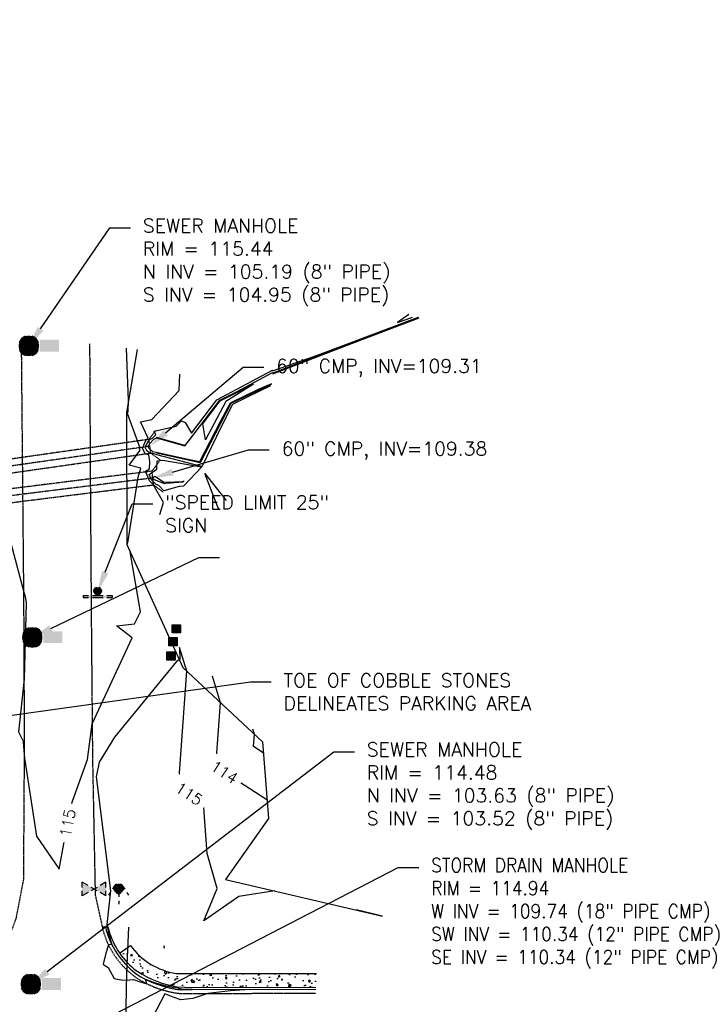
# Model space of a CAD drawing. Header units: feet. Extents: x 351431 to 355879, y 310968 to 329728.
# Tile 88 of 254: x 354181 to 354429, y 319057 to 319414. Entities that reach past the tile are written whole.
import ezdxf

# ---------------------------------------------------------------- set-up
doc = ezdxf.new("R2010")
doc.units = ezdxf.units.FT
doc.header["$MEASUREMENT"] = 0
doc.linetypes.add('D10', pattern=[0.15000000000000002, 0.1, -0.05])
doc.linetypes.add('D25', pattern=[0.375, 0.25, -0.125])
for name, color, linetype in [('EHYSC', 161, 'Continuous'), ('ELTCH-EG2', 253, 'Continuous'), ('ELTCN-EG2', 251, 'Continuous'), ('ELTT', 3, 'Continuous'), ('ELTW-CREEK', 6, 'Continuous'), ('ELTW-POND', 7, 'Continuous'), ('ELUDC', 153, 'D10'), ('ELUG', 153, 'EGASRT'), ('ELYCB-BACK', 5, 'Continuous'), ('ELYCB-FL', 2, 'Continuous'), ('ELYSP', 1, 'D25'), ('ELYSW-BACK', 2, 'Continuous'), ('ESFS', 153, 'Continuous'), ('ESIP', 41, 'Continuous'), ('ESMask', 155, 'Continuous'), ('ESUD-CMP', 13, 'D10'), ('ESUS', 5, 'Continuous'), ('ESUW', 5, 'Continuous'), ('ETFS', 6, 'Continuous'), ('ETIO', 3, 'Continuous'), ('ETTC', 252, 'Continuous'), ('ETUD', 4, 'Continuous'), ('ETUS', 2, 'Continuous')]:
    doc.layers.add(name, color=color, linetype=linetype)
doc.styles.add('ANNO-TOPO', font='simplex.shx')
doc.styles.add('L80', font='simplex', dxfattribs={"height": 4})
doc.styles.add('ROMANSM', font='romansm.shx')
doc.linetypes.add('EGASRT', pattern='A,0.15,-0.07,0.15,-0.04,["G",ROMANSM,S=0.08,R=0,X=-0.005,Y=-0.04],-0.12,0.15,-0.07,0.15,-0.04,[")",ROMANSM,S=0.08,R=0,X=-0.09,Y=-0.04],-0.075', length=1.015)

# ---------------------------------------------------------------- blocks, each defined once
blk = doc.blocks.new('ESUFHYDRANT')
at = {"layer": 'ESMask'}
h = blk.add_hatch(color=256, dxfattribs=at)
edge = h.paths.add_edge_path()
edge.add_arc((-1.387502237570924e-18, -3.281453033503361e-18), 0.03656808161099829, 0, 360)
for p, q in [((-0.03383331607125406, 0.01387556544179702), (-0.04510500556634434, -0.003917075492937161)), ((0.03383331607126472, 0.01387556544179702), (0.04510500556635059, -0.003917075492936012)), ((-0.06073797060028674, -0.02859409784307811), (-0.07200966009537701, -0.0463867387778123)), ((0.001053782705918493, -0.03655289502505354), (0.001053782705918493, -0.06028843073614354)), ((0.06073797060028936, -0.02859409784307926), (0.07200966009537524, -0.0463867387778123)), ((0.001053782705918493, -0.08950050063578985), (0.001053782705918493, -0.1132360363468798))]:
    blk.add_line(p, q)
for start, end in [(113.5027371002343, 198.7162647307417), (341.5234168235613, 67.39150888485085), (244.7963070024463, 295.4433745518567)]:
    blk.add_arc((0, 0), 0.03656808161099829, start, end)
blk = doc.blocks.new('ESUVALVE')
for p, q in [((-0.086614, 0.01237342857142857), (-0.086614, 0.04949371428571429)), ((-0.043307, 0.02474685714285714), (-0.086614, 0.04949371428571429)), ((0.0216535, -0.01237342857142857), (-0.0216535, 0.01237342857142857)), ((0.0216535, 0.01237342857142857), (-0.0216535, -0.01237342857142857)), ((0.086614, 0.04949371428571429), (0.043307, 0.02474685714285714)), ((0.086614, 0.01237342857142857), (0.086614, 0.04949371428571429)), ((-0.086614, -0.04949371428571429), (-0.086614, -0.01237342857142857)), ((-0.043307, -0.02474685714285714), (-0.086614, -0.04949371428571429)), ((0.086614, -0.04949371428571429), (0.043307, -0.02474685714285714)), ((0.086614, -0.04949371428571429), (0.086614, -0.01237342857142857))]:
    blk.add_line(p, q)
at = {"layer": 'ESMask'}
blk.add_solid([(-0.086614, -0.04949371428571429), (-0.086614, 0.04949371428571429), (0.086614, 0.04949371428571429), (0.086614, -0.04949371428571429)], dxfattribs=at)
blk = doc.blocks.new('ESUSMHOLE')
for radius, start, end in [(0.07381875, 110, 160), (0.0492125, 155.0000000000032, 204.9999999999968), (0.0492125, 65, 115), (0.07381875, 19.99999999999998, 70), (0.0492125, 335.0000000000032, 24.99999999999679), (0.07381875, 200, 250), (0.0492125, 245, 295), (0.07381875, 290, 340)]:
    blk.add_arc((0, 0), radius, start, end)
at = {"layer": 'ESMask', "const_width": 0.07375351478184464}
blk.add_lwpolyline([(-0.03687675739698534, 0, 1), (0.03687675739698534, 0, 1)], format="xyb", close=True, dxfattribs=at)
at = {"layer": 'ESMask'}
blk.add_solid([(0.07958347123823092, -0.04114463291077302), (0.07958347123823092, 0.04408342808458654), (0.2185937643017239, -0.04114463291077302), (0.2185937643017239, 0.04408342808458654)], dxfattribs=at)
blk = doc.blocks.new('ESIPUBSIGN')
at = {"layer": 'ESMask'}
h = blk.add_hatch(color=256, dxfattribs=at)
edge = h.paths.add_edge_path()
edge.add_arc((7.410875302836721e-19, 1.424213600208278e-18), 0.03, 90, 450)
for p, q in [((-0.02999454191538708, 0.1047244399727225), (-0.04468235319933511, 0.1047244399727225)), ((-0.04468235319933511, 0.1047244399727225), (-0.04468235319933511, 0.06603221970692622)), ((-0.02999454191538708, 0.1047244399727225), (-0.02999454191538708, 0.06603221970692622)), ((-0.04468235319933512, 0.03811998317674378), (-0.04468235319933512, -0.03926445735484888)), ((-0.02999454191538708, 0.03811998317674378), (-0.02999454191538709, -0.03926445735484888)), ((-0.04468235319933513, -0.06717669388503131), (-0.04468235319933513, -0.1058689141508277)), ((-0.02999454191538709, -0.06717669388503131), (-0.02999454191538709, -0.1058689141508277)), ((-0.02999454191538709, -0.1058689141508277), (-0.04468235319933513, -0.1058689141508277))]:
    blk.add_line(p, q)
for start, end in [(144.231421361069, 216.3563166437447), (17.97024380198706, 107.0494547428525), (253.5382832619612, 340.7882771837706)]:
    blk.add_arc((0, 0), 0.03, start, end)
blk.add_solid([(-0.04468235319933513, -0.1058689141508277), (-0.02999454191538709, -0.1058689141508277), (-0.04468235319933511, 0.1047244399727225), (-0.02999454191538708, 0.1047244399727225)], dxfattribs=at)
blk = doc.blocks.new('ESIPOST')
blk.add_lwpolyline([(0.02995642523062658, 0.02993567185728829), (0.02995642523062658, -0.02998498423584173), (-0.02998838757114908, -0.02998498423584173), (-0.02998838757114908, 0.02993567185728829), (0.02995642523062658, 0.02993567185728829)])
at = {"layer": 'ESMask'}
blk.add_solid([(-0.02998838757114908, -0.02998498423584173), (-0.02998838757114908, 0.02993567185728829), (0.02995642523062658, -0.02998498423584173), (0.02995642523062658, 0.02993567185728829)], dxfattribs=at)

msp = doc.modelspace()

# ---------------------------------------------------------------- hatches: boundary and pattern name
at = {"layer": 'EHYSC'}
h = msp.add_hatch(dxfattribs=at)
h.set_pattern_fill('AR-CONC', color=256, style=0)
h.set_pattern_definition([(99.99999999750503, (353541.1102838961, 313815.4338670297), (5.091168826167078, 5.091168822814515), [0.75, -8.25]), (44.99999999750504, (353541.1102838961, 313815.4338670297), (-6.654002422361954, 3.772100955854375), [0.6, -6.6]), (150.451399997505, (353541.5345479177, 313815.8581311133), (-1.562826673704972, 8.863270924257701), [0.6374019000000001, -7.01142112]), (96.18419999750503, (353539.5781950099, 313816.7194422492), (8.128042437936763, 7.111605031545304), [1.125, -12.375]), (146.635599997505, (353540.2555322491, 313817.3120755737), (-1.454279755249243, 13.42144069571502), [0.95610288, -10.51713]), (41.18419999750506, (353539.5781950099, 313816.7194422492), (-1.454290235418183, 13.42143956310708), [0.9, -9.9]), (70.99999999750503, (353540.6040048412, 313817.1640928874), (6.921084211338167, 1.984588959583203), [0.7499999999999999, -8.249999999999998]), (15.99999999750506, (353540.6040048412, 313817.1640928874), (-3.990970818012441, 6.525078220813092), [0.6, -6.6]), (121.451399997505, (353541.180761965, 313817.3294749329), (2.930120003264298, 8.509664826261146), [0.6374019, -7.011421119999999]), (87.49999999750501, (353541.1102838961, 313815.4338670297), (-2.471952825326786, 2.232950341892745), [0, -6.52, 0, -6.7, 0, -6.625]), (57.49999999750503, (353541.1102838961, 313815.4338670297), (-1.33039061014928, 4.550459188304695), [0, -3.82, 0, -6.37, 0, -2.525]), (17.49999999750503, (353539.6768675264, 313813.7255879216), (3.604124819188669, 3.944337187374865), [0, -2.5, 0, -7.8, 0, -10.35]), (7.499999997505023, (353539.0340799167, 313812.9595434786), (2.981799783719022, 5.110927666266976), [0, -3.25, 0, -5.18, 0, -7.35])])
edge = h.paths.add_edge_path()
edge.add_line((354288.778, 319063.013), (354289.0119999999, 319067.988))
edge.add_line((354289.012, 319067.988), (354238.13, 319068.017))
edge.add_arc((354241.877627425, 319092.7432091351), 25.00860111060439, 215.6821149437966, 261.3815608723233, ccw=False)
edge.add_line((354221.564, 319078.156), (354217.643, 319075.361))
edge.add_line((354217.643, 319075.361), (354222.97, 319069.611))
edge.add_line((354222.97, 319069.611), (354224.198, 319068.725))
edge.add_line((354224.198, 319068.725), (354238.545, 319063.093))
edge.add_line((354238.545, 319063.093), (354244.02, 319062.881))
edge.add_line((354244.02, 319062.881), (354288.778, 319063.013))

# ---------------------------------------------------------------- linework, layer by layer
at = {"layer": 'ELTCH-EG2', "flags": 128}
for points, elevation in [([(354272.3625182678, 319281.1912126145), (354264.121834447, 319277.2324990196), (354258.6107040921, 319274.4707857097), (354254.5869796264, 319266.5982194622), (354247.4639612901, 319251.8805113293), (354247.3098169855, 319251.9165851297), (354231.1328118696, 319256.17530245), (354229.676633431, 319256.6282704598), (354228.3688333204, 319256.8598055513), (354227.4915518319, 319257.6740066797), (354226.9557712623, 319258.8947717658), (354227.8552903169, 319260.9290239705), (354228.7487356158, 319261.8481500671), (354229.5276033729, 319262.2260810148), (354230.7715362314, 319263.4785648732), (354230.1923069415, 319264.7355532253), (354238.1625024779, 319266.5606808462), (354240.0691575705, 319268.5721205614), (354241.3862185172, 319267.976725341), (354243.7641894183, 319263.993491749), (354252.9157766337, 319276.1154585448), (354265.5575994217, 319282.9171397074), (354273.072833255, 319286.9425754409), (354273.1072763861, 319286.6130228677), (354289.4271159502, 319292.3339632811), (354325.6952539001, 319306.0336018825)], 113), ([(354272.6996084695, 319281.9942480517), (354267.9324541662, 319279.8742101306), (354257.7273211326, 319274.97334929), (354254.229032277, 319268.45200018), (354246.661729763, 319253.6374673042), (354243.0094876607, 319254.3347131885), (354230.8910264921, 319257.0661589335), (354229.6622360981, 319257.2837060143), (354228.2474046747, 319258.596804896), (354227.9855405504, 319259.1934569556), (354228.42518279, 319260.187702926), (354230.0064227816, 319261.8143933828), (354231.0215443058, 319262.3069620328), (354233.6126063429, 319261.5855543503), (354241.3044673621, 319259.4006188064), (354243.0578021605, 319261.7916826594), (354253.9968368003, 319276.042856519), (354260.3022351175, 319279.1951910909), (354273.1232769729, 319286.0626128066), (354273.1689361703, 319285.6257446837), (354302.0669422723, 319296.6667426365), (354326.2871456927, 319305.900688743)], 112), ([(354322.4847876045, 319307.1285369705), (354318.4687732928, 319304.2393819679), (354321.545921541, 319305.3180801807), (354323.8551285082, 319306.1903416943)], 114), ([(354232.2867730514, 319234.5277275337), (354233.528072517, 319238.8439006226), (354229.7959124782, 319245.4661500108), (354228.4758615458, 319246.7622457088), (354227.0827007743, 319250.2298346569), (354228.4372772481, 319251.1524835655), (354228.5602921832, 319253.8002806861), (354228.2449235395, 319256.1399922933), (354227.5818825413, 319256.3462419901), (354227.0754305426, 319256.4359050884), (354226.7356989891, 319256.7512084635), (354225.9260019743, 319258.5960865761), (354227.2853978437, 319261.6703450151), (354227.49104845, 319261.8819067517), (354227.6703259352, 319261.9688977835), (354227.9566507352, 319262.2571908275), (354225.2557025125, 319268.1185319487), (354229.2996933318, 319269.0445819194), (354239.2653243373, 319279.5578971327), (354239.5161857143, 319285.5037162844)], 114), ([(354248.8156130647, 319261.6468306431), (354247.7873932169, 319267.3834714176), (354250.6663954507, 319271.3096343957), (354254.1436056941, 319275.8396801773), (354266.1764555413, 319281.8554093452), (354256.1336303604, 319275.5231542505), (354248.8156130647, 319261.6468306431)], 111), ([(354231.2578386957, 319254.0171454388), (354233.3299414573, 319254.2822526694), (354247.2853253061, 319251.7876251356), (354247.4306746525, 319251.8386490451), (354240.8527903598, 319244.832632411), (354239.2916655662, 319244.7173758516), (354233.7122632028, 319243.0792147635), (354231.8479932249, 319245.061701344), (354230.9312946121, 319245.4137201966), (354229.1811936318, 319247.1320617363), (354228.3900902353, 319249.1011247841), (354231.1156955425, 319250.9576288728), (354231.2578386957, 319254.0171454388)], 113), ([(354233.679074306, 319245.7954851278), (354230.3047385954, 319247.0912542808), (354229.8865257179, 319247.5018777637), (354229.6974796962, 319247.9724149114), (354230.4486234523, 319248.4840449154), (354233.6105080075, 319246.4178092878), (354234.6406690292, 319246.2098305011), (354240.4440070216, 319246.5698384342), (354241.0431060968, 319246.780148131), (354240.5110712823, 319246.2134849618), (354234.3985621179, 319245.7622034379), (354233.859270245, 319245.6038626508), (354233.679074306, 319245.7954851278)], 112), ([(354253.6017228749, 319236.535048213), (354253.226532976, 319237.1870988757), (354248.5586297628, 319249.4451619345), (354256.2373450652, 319239.6480076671)], 113), ([(354271.0854553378, 319130.9663804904), (354252.5751265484, 319143.0109895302), (354254.2594854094, 319166.2201230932), (354251.3244081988, 319175.8294502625)], 114), ([(354269.7415140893, 319148.0202360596), (354266.1950726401, 319150.3278936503), (354266.5177832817, 319154.7745911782), (354265.9554442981, 319156.6156668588)], 113), ([(354233.633806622, 319077.5937099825), (354233.6498116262, 319077.410157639), (354233.6559066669, 319077.4047656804), (354233.6619257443, 319077.3996470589), (354233.6678702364, 319077.3947914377), (354233.6737413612, 319077.3901890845), (354233.6795401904, 319077.3858308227), (354233.6852676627, 319077.3817079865), (354233.6909245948, 319077.3778123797), (354233.6965116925, 319077.3741362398), (354233.7020295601, 319077.3706722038), (354233.7074787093, 319077.3674132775), (354233.712859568, 319077.364352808), (354233.7181724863, 319077.361484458), (354233.7234177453, 319077.3588021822), (354233.7285955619, 319077.3563002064), (354233.7337060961, 319077.3539730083), (354233.7388869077, 319077.3506387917), (354233.7441662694, 319077.3474513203), (354233.7495399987, 319077.3444134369), (354233.7550038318, 319077.341527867), (354233.7605534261, 319077.3387972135), (354233.7661843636, 319077.3362239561), (354233.7718921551, 319077.3338104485), (354233.7776722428, 319077.3315589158), (354233.7835200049, 319077.3294714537), (354233.7894307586, 319077.3275500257), (354233.7953997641, 319077.3257964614), (354233.8014222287, 319077.3242124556), (354233.8074933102, 319077.3227995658), (354233.8136081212, 319077.3215592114), (354233.8197617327, 319077.3204926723), (354233.9159491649, 319077.5506701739), (354233.7875802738, 319077.9862329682), (354233.633806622, 319077.5937099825)], 116)]:
    msp.add_lwpolyline(points, dxfattribs=dict(at, elevation=elevation))
at = {"layer": 'ELTCN-EG2', "elevation": 115, "flags": 128}
for points in [[(354220.3575047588, 319223.6700039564), (354220.7389467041, 319224.99633133), (354224.3667738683, 319248.0964446), (354225.3333691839, 319251.3076304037), (354221.157792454, 319252.490725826), (354225.0626229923, 319257.918284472), (354224.8962326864, 319258.2974013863), (354225.0409071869, 319258.624581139), (354220.4559793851, 319271.2044638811), (354220.3190980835, 319271.5015106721), (354220.4368841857, 319271.5284829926), (354220.727145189, 319271.834695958), (354220.9011271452, 319275.9583488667), (354220.1050778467, 319294.8541474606)], [(354176.6792448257, 319230.1173891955), (354182.9154335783, 319206.3069664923), (354183.4484575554, 319204.806068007), (354183.7564661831, 319202.4560551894), (354183.0745526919, 319174.8232498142), (354180.9545242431, 319155.7149245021), (354182.7337166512, 319152.0992081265), (354182.6217977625, 319151.7924617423), (354183.1396241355, 319146.1006276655), (354187.4977968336, 319117.774372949), (354195.6830740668, 319105.8964092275), (354200.008842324, 319128.8324975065), (354206.049150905, 319145.6687171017), (354207.6974615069, 319158.6055979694), (354222.1541565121, 319189.8039910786), (354216.5015611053, 319194.1604411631), (354223.0068468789, 319194.8652466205), (354225.1949285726, 319199.2339128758), (354221.4054127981, 319221.6674892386)], [(354273.9831979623, 319097.9557400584), (354260.9270366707, 319095.9270919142), (354248.1772000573, 319087.1248764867), (354253.0515714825, 319098.7892967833), (354251.7816910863, 319103.0980716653), (354249.3575594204, 319111.5746724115), (354248.0957379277, 319129.7463552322), (354238.9551804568, 319135.69408541), (354242.001187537, 319177.6656550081), (354239.3657097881, 319186.2941053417), (354239.4603910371, 319181.9744671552), (354238.3249909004, 319181.1848370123), (354215.7370424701, 319153.7933713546), (354210.1965461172, 319144.6199996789), (354209.1056315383, 319139.3408955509), (354214.3564630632, 319097.973105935), (354213.0178943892, 319085.810107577), (354213.2377454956, 319084.8631045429), (354213.2645636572, 319084.674604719), (354213.3164791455, 319084.2988797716), (354213.5509806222, 319083.0668647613), (354213.7062029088, 319082.2773107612), (354213.9198523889, 319081.4690929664), (354214.228784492, 319080.2985523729), (354214.3595860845, 319079.9141674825), (354214.8211718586, 319078.5255259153), (354214.6909795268, 319078.5067708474), (354213.6215043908, 319078.4123327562), (354212.6899284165, 319075.383466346), (354211.6199021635, 319071.3595559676), (354211.9363151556, 319071.1532431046), (354213.4826979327, 319070.2177954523), (354215.6545908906, 319066.1796635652), (354216.8711112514, 319065.9348725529), (354218.3227381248, 319065.7279290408), (354220.0538993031, 319065.5719239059), (354222.6701366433, 319065.7872923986), (354224.6795848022, 319065.0758900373), (354227.5590076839, 319064.2527723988), (354227.0703524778, 319065.8118224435), (354227.167118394, 319065.8678422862), (354227.2286522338, 319065.8433298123), (354227.2505369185, 319065.8331244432), (354229.9593377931, 319064.8865237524), (354230.7100938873, 319064.602680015), (354232.7678816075, 319064.0106756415), (354233.9933855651, 319063.6506384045), (354235.6446175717, 319063.2856849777), (354237.2066276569, 319062.9534116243), (354238.5755678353, 319062.7448442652), (354240.0456484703, 319062.39138463), (354243.9746437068, 319062.2953468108), (354264.7987105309, 319062.23100001), (354257.8257066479, 319061.7437697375), (354249.6464540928, 319060.7392876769), (354244.1731915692, 319058.9603207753), (354239.8761757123, 319058.3687799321), (354237.0532799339, 319059.3462411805), (354234.1015879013, 319060.6060510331), (354226.8239681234, 319046.7262865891)], [(354312.9147166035, 319088.7237260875), (354312.8405208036, 319088.742633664), (354303.5151359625, 319091.0473417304)]]:
    msp.add_lwpolyline(points, dxfattribs=at)
at = {"layer": 'ELTT', "flags": 128}
msp.add_lwpolyline([(354223.992, 319294.396), (354220.171, 319271.603), (354220.274, 319223.594), (354240.616, 319178.959), (354269.423, 319152.062), (354271.619, 319124.196), (354256.075, 319102.145), (354313.028, 319088.822)], dxfattribs=at)
at = {"layer": 'ELTW-CREEK', "flags": 128}
for points in [[(354272.677, 319281.879), (354257.931, 319274.77), (354246.84, 319253.306), (354230.967, 319256.802)], [(354253.944, 319276.116), (354241.285, 319259.574), (354231.058, 319262.438)]]:
    msp.add_lwpolyline(points, dxfattribs=at)
at = {"layer": 'ELTW-POND', "flags": 128}
msp.add_lwpolyline([(354326.078, 319306.001), (354273.175, 319285.764)], dxfattribs=at)
at = {"layer": 'ELUDC', "flags": 128}
for points in [[(354228.611, 319259.316), (354161.929, 319249.797)], [(354229.664, 319247.775), (354159.875, 319239.051)]]:
    msp.add_lwpolyline(points, dxfattribs=at)
at = {"layer": 'ELUG', "flags": 128}
msp.add_lwpolyline([(354220.884, 319084.836), (354220.101, 319068.274), (354219.193, 319017.695), (354223.203, 319017.972), (354223.742, 319014.652), (354222.723, 318970.969), (354219.335, 318950.944), (354218.442, 318895.447)], dxfattribs=at)
at = {"layer": 'ELYCB-BACK', "flags": 128}
msp.add_lwpolyline([(354211.3129999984, 319084.9730000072), (354212.4939999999, 319084.9100000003), (354213.398, 319084.853)], dxfattribs=at)
msp.add_lwpolyline([(354213.398, 319084.853, 0.1648138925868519), (354222.97, 319069.611), (354224.198, 319068.725, 0.09997235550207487), (354238.545, 319063.093), (354244.02, 319062.881), (354288.778, 319063.013)], format="xyb", dxfattribs=at)
at = {"layer": 'ELYCB-FL', "flags": 128}
msp.add_lwpolyline([(354212.494, 319084.91, 0.1592774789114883), (354222.346, 319068.916), (354223.659, 319067.834, 0.1018887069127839), (354238.622, 319062.216), (354243.963, 319062.145), (354288.784, 319062.33)], format="xyb", dxfattribs=at)
at = {"layer": 'ELYSP', "flags": 128}
for points in [[(353704.551, 319412.495), (353671.591, 319412.591), (353671.418, 319414.085), (353644.42, 319413.546, 0.326409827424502), (353625.697, 319393.746), (353629.507, 319344.226), (353633.073, 319302.051), (353637.39, 319251.918), (353641.839, 319200.426), (353643.326, 319182.503), (353647.59, 319175.852), (353650.636, 319132.505), (353648.363, 319124.632), (353650.994, 319087.867), (353651.464, 319084.145, 0.1985873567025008), (353661.402, 319065.305, 0.1942981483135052), (353681.314, 319058.991), (353734.478, 319058.993), (353788.586, 319059.279), (353839.816, 319059.47), (353889.307, 319059.658), (353941.058, 319059.757), (353993.169, 319060.018), (354046.084, 319060.133), (354100.868, 319060.26), (354150.321, 319060.441), (354150.9197652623, 319060.3932222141), (354152.3051384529, 319060.3383616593), (354153.100183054, 319060.3497469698), (354153.8607356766, 319060.4091275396), (354154.204, 319060.462), (354156.9867457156, 319060.9818464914), (354158.2739033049, 319061.2542931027), (354159.5344988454, 319061.5759107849), (354160.800718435, 319061.9773161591), (354162.1047481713, 319062.4891258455), (354162.781, 319062.796), (354164.0637823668, 319063.4437803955), (354165.2295895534, 319064.1154469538), (354166.310527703, 319064.8286579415), (354167.3387029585, 319065.6010716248), (354168.3462214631, 319066.4503462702), (354169.889, 319067.907), (354170.8051641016, 319068.8641671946), (354171.6121802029, 319069.8052114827), (354172.3346246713, 319070.7547710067), (354172.9970738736, 319071.7374839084), (354173.6241041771, 319072.7779883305), (354174.552, 319074.501), (354175.1313551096, 319075.6755719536), (354176.3210435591, 319078.2984553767), (354177.4822401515, 319081.0582309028), (354178.5311894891, 319083.6811858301), (354180.167, 319087.992), (354182.867, 319102.056), (354183.177, 319152.139), (354182.948, 319202.845), (354182.551, 319245.048), (354182.088, 319295.635)], [(354206.761, 319296.427), (354206.997, 319248.463), (354207.36, 319196.738), (354207.811, 319145.776), (354208.788, 319096.461), (354211.3129999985, 319084.9730000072, 0.1660620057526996), (354221.622, 319068.096), (354223.355, 319066.642, 0.1156066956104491), (354239.254, 319060.771), (354244.144, 319060.724), (354288.775, 319060.848)]]:
    msp.add_lwpolyline(points, format="xyb", dxfattribs=at)
at = {"layer": 'ELYSW-BACK', "flags": 128}
msp.add_lwpolyline([(354217.643, 319075.361), (354221.564, 319078.156, 0.2020869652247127), (354238.13, 319068.017), (354289.012, 319067.988)], format="xyb", dxfattribs=at)
at = {"layer": 'ESUD-CMP'}
for p, q in [((354228.2577012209, 319261.7909100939), (354230.8036347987, 319265.1847607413)), ((354228.964298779, 319256.8410899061), (354232.3581494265, 319254.2951563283)), ((354229.353900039, 319250.2556930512), (354231.9586117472, 319253.6046446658)), ((354229.974099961, 319245.2943069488), (354233.3230515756, 319242.6895952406))]:
    msp.add_line(p, q, dxfattribs=at)
at = {"layer": 'ESUD-CMP', "flags": 128}
for points in [[(354162.2822987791, 319247.3220899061), (354228.964298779, 319256.8410899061), (354228.2577012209, 319261.7909100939), (354161.575701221, 319252.2719100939)], [(354160.185099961, 319236.5703069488), (354229.974099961, 319245.2943069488), (354229.353900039, 319250.2556930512), (354159.564900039, 319241.5316930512)]]:
    msp.add_lwpolyline(points, close=True, dxfattribs=at)
at = {"layer": 'ETFS', "linetype": 'ByBlock', "lineweight": -2}
msp.add_line((354222.1814525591, 319238.4464465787), (354229.6814525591, 319238.4464465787), dxfattribs=at)
msp.add_lwpolyline([(354212.4142391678, 319213.5933036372), (354222.1814525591, 319238.4464465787)], dxfattribs=at)
at = {"layer": 'ETFS'}
msp.add_solid([(354213.5776231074, 319213.1360971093), (354209.671, 319206.613), (354211.2508552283, 319214.0505101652)], dxfattribs=at)
at = {"layer": 'ETIO', "linetype": 'ByBlock', "lineweight": -2}
msp.add_line((354265.1110325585, 319173.8634335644), (354272.6110325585, 319173.8634335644), dxfattribs=at)
msp.add_lwpolyline([(354161.3054547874, 319159.3196322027), (354265.1110325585, 319173.8634335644)], dxfattribs=at)
at = {"layer": 'ETUD', "linetype": 'ByBlock', "lineweight": -2}
for p, q in [((354262.3912151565, 319287.9565073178), (354269.8912151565, 319287.9565073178)), ((354264.4143078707, 319257.9714427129), (354271.9143078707, 319257.9714427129)), ((354318.6098662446, 319106.4541198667), (354326.1098662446, 319106.4541198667))]:
    msp.add_line(p, q, dxfattribs=at)
for points in [[(354234.3316137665, 319264.1662142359), (354262.3912151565, 319287.9565073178)], [(354236.8605984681, 319249.8866274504), (354264.4143078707, 319257.9714427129)], [(354205.0807965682, 319047.6972872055), (354318.6098662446, 319106.4541198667)]]:
    msp.add_lwpolyline(points, dxfattribs=at)
at = {"layer": 'ETUD'}
for points in [[(354235.1399828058, 319263.2127786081), (354228.611, 319259.316), (354233.5232447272, 319265.1196498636)], [(354237.2125363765, 319248.6871943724), (354229.664, 319247.775), (354236.5086605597, 319251.0860605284)]]:
    msp.add_solid(points, dxfattribs=at)
at = {"layer": 'ETUS', "linetype": 'ByBlock', "lineweight": -2}
for p, q in [((354214.071322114, 319338.5025440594), (354221.571322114, 319338.5025440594)), ((354246.3891389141, 319218.894278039), (354253.8891389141, 319218.894278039)), ((354295.2784604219, 319148.4312007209), (354302.7784604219, 319148.4312007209))]:
    msp.add_line(p, q, dxfattribs=at)
for points in [[(354188.97192684, 319301.9051480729), (354214.071322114, 319338.5025440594)], [(354192.7428246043, 319193.1725612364), (354246.3891389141, 319218.894278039)], [(354191.3984007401, 319068.6579895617), (354295.2784604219, 319148.4312007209)]]:
    msp.add_lwpolyline(points, dxfattribs=at)
at = {"layer": 'ETUS'}
for points in [[(354190.0027848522, 319301.1981602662), (354184.73, 319295.72), (354187.9410688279, 319302.6121358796)], [(354193.283251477, 319192.0454238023), (354185.98, 319189.93), (354192.2023977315, 319194.2996986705)], [(354192.1597323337, 319067.6665894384), (354185.45, 319064.09), (354190.6370691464, 319069.6493896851)]]:
    msp.add_solid(points, dxfattribs=at)

# ---------------------------------------------------------------- block references
at = {"layer": 'ESFS', "xscale": 50, "yscale": 50, "zscale": 50, "rotation": 90}
msp.add_blockref('ESIPUBSIGN', (354209.671, 319206.613), dxfattribs=at)
at = {"layer": 'ESIP', "xscale": 50, "yscale": 50, "zscale": 50}
for p in [(354238.215, 319193.045), (354237.006, 319188.379), (354236.257, 319183.194)]:
    msp.add_blockref('ESIPOST', p, dxfattribs=at)
at = {"layer": 'ESUS', "xscale": 50, "yscale": 50, "zscale": 50}
for p in [(354184.73, 319295.72), (354185.98, 319189.93), (354185.45, 319064.09)]:
    msp.add_blockref('ESUSMHOLE', p, dxfattribs=at)
at = {"layer": 'ESUW', "xscale": 50, "yscale": 50, "zscale": 50}
for name, p in [('ESUVALVE', (354208.368, 319098.626)), ('ESUFHYDRANT', (354217.269, 319098.764))]:
    msp.add_blockref(name, p, dxfattribs=at)

# ---------------------------------------------------------------- texts
at = {"layer": 'ETFS', "insert": (354234.1814525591, 319241.4464465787), "char_height": 5, "attachment_point": 1, "style": 'ANNO-TOPO'}
msp.add_mtext('"SPEED LIMIT 25"\\PSIGN', dxfattribs=at)
at = {"layer": 'ETIO', "insert": (354277.1110325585, 319176.8634335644), "char_height": 5, "attachment_point": 1, "style": 'ANNO-TOPO'}
msp.add_mtext('TOE OF COBBLE STONES\\PDELINEATES PARKING AREA', dxfattribs=at)
at = {"layer": 'ETUD', "char_height": 5, "attachment_point": 1, "style": 'ANNO-TOPO'}
for s, insert in [('60" CMP, INV=109.31', (354274.3912151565, 319290.9326977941)), ('60" CMP, INV=109.38', (354276.4143078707, 319260.9476331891)), ('STORM DRAIN MANHOLE\\PRIM = 114.94\\PW INV = 109.74 (18" PIPE CMP)\\PSW INV = 110.34 (12" PIPE CMP)\\PSE INV = 110.34 (12" PIPE CMP)', (354330.6098662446, 319109.7874532))]:
    msp.add_mtext(s, dxfattribs=dict(at, insert=insert))
at = {"layer": 'ETUS', "char_height": 5, "attachment_point": 1, "style": 'ANNO-TOPO'}
for s, insert in [('SEWER MANHOLE\\PRIM = 115.44\\PN INV = 105.19 (8" PIPE) \\PS INV = 104.95 (8" PIPE)', (354226.071322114, 319341.8358773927)), ('SEWER MANHOLE\\PRIM = 114.48\\PN INV = 103.63 (8" PIPE)\\PS INV = 103.52 (8" PIPE)', (354307.2784604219, 319151.7645340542))]:
    msp.add_mtext(s, dxfattribs=dict(at, insert=insert))

# ---------------------------------------------------------------- next in the draw order: texts
at = {"layer": 'ETTC', "char_height": 4, "attachment_point": 5, "style": 'L80', "bg_fill": 3, "box_fill_scale": 1.5, "bg_fill_color": 256, "bg_fill_true_color": 13158600}
for s, insert, rotation, bg_fill_transparency in [('{114}', (354255.5941558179, 319141.046517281, 114), 326.9480813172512, 11037984), ('{115}', (354242.8324079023, 319133.1711864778, 115), 326.9480813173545, 11033776), ('{115}', (354198.8288013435, 319122.5756842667, 115), 79.31941891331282, 11033600)]:
    msp.add_mtext(s, dxfattribs=dict(at, insert=insert, rotation=rotation, bg_fill_transparency=bg_fill_transparency))

doc.saveas('drawing.dxf')
